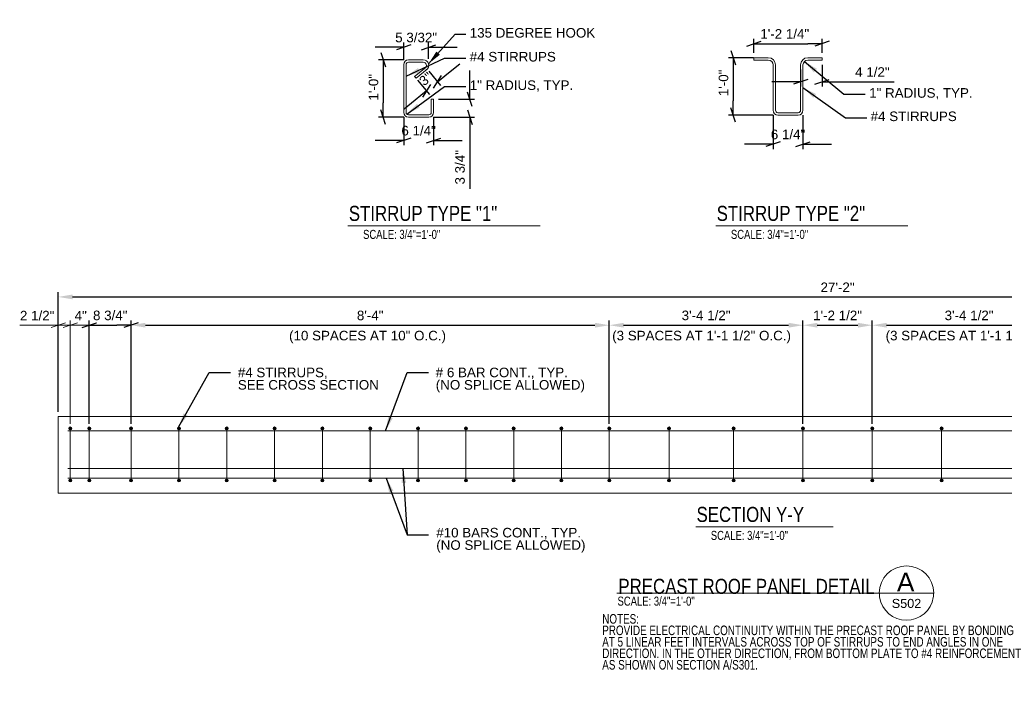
# Model space of a CAD drawing. Header units: inches. Extents: x 7577 to 7921, y 14817 to 15113.
# Tile 1 of 4: x 7577 to 7783, y 14817 to 14960. Entities that reach past the tile are written whole.
import ezdxf
from ezdxf.enums import TextEntityAlignment as Align

# ---------------------------------------------------------------- set-up
doc = ezdxf.new("R2010")
doc.units = ezdxf.units.IN
doc.header["$LTSCALE"] = 5
doc.header["$MEASUREMENT"] = 0
for name, color, linetype, lineweight in [('G-ANN-TTLB', 7, 'Continuous', 0), ('G-ANNO-DIM', 1, 'Continuous', 0), ('G-ANNO-TEXT', 7, 'Continuous', 30), ('S-BEAM-PRIM', 214, 'Continuous', 13), ('S-REIN-RBAR', 5, 'Continuous', 13)]:
    doc.layers.add(name, color=color, linetype=linetype, lineweight=lineweight)
doc.styles.add("3 4 1'-0", font='arial.ttf', dxfattribs={"height": 2})
doc.styles.get("Standard").update_dxf_attribs({"font": 'ARCHSTYL.shx', "width": 0.75, "height": 2})
doc.styles.add('SUBTITLE 4.7625', font='romans.shx', dxfattribs={"width": 0.8, "height": 187.5})
doc.styles.add('TITLE20', font='simplex.shx', dxfattribs={"height": 5000})
doc.dimstyles.new("3 4 1'-0", dxfattribs={"dimtxt": 2, "dimasz": 3, "dimexe": 1, "dimexo": 1, "dimgap": 1, "dimtad": 1, "dimdec": 4, "dimzin": 11, "dimdsep": 46, "dimlunit": 4, "dimtxsty": "3 4 1'-0", "dimblk": '_Oblique_0.3', "dimcen": 0.09, "dimadec": 4, "dimazin": 3, "dimtfac": 1, "dimtdec": 4, "dimtofl": 0, "dimtmove": 0, "dimatfit": 3, "dimfxl": 1, "dimfrac": 2, "dimtolj": 1, "dimtzin": 11, "dimarcsym": 0})

# ---------------------------------------------------------------- blocks, each defined once
blk = doc.blocks.new('_Oblique_0.3')
at = {"color": 0, "linetype": 'ByBlock', "lineweight": -2}
for p, q in [((0, 0), (-1, 0)), ((0.5, 0.167), (-0.5, -0.167))]:
    blk.add_line(p, q, dxfattribs=at)
blk = doc.blocks.new('*D20')
at = {"layer": 'Defpoints', "color": 0, "lineweight": 0, "transparency": 16777216}
for p in [(7734.44, 14941.42), (7740.69, 14941.42), (7740.69, 14934.32)]:
    blk.add_point(p, dxfattribs=at)
at = {"layer": 'G-ANNO-DIM', "color": 0, "lineweight": -2, "transparency": 16777216}
for p, q in [((7734.44, 14940.42), (7734.44, 14933.32)), ((7740.69, 14940.42), (7740.69, 14933.32)), ((7731.44, 14934.32), (7728.44, 14934.32)), ((7743.69, 14934.32), (7746.69, 14934.32))]:
    blk.add_line(p, q, dxfattribs=at)
at = {"layer": 'G-ANNO-DIM', "color": 0, "lineweight": -2, "transparency": 16777216, "xscale": 3, "yscale": 3, "zscale": 3}
blk.add_blockref('_Oblique_0.3', (7734.44, 14934.32), dxfattribs=at)
at = {"layer": 'G-ANNO-DIM', "color": 0, "lineweight": -2, "transparency": 16777216, "xscale": 3, "yscale": 3, "zscale": 3, "rotation": 180}
blk.add_blockref('_Oblique_0.3', (7740.69, 14934.32), dxfattribs=at)
at = {"layer": 'G-ANNO-DIM', "color": 0, "transparency": 16777216, "insert": (7737.57, 14936.36), "char_height": 2, "attachment_point": 5, "style": "3 4 1'-0"}
blk.add_mtext('\\A1;6 1/4"', dxfattribs=at)
blk = doc.blocks.new('*D21')
at = {"layer": 'Defpoints', "color": 0, "lineweight": 0, "transparency": 16777216}
for p in [(7744.69, 14955.35), (7730.44, 14952.42), (7744.69, 14952.42)]:
    blk.add_point(p, dxfattribs=at)
at = {"layer": 'G-ANNO-DIM', "color": 0, "lineweight": -2, "transparency": 16777216}
for p, q in [((7730.44, 14953.42), (7730.44, 14956.35)), ((7733.44, 14955.35), (7741.69, 14955.35)), ((7744.69, 14953.42), (7744.69, 14956.35))]:
    blk.add_line(p, q, dxfattribs=at)
at = {"layer": 'G-ANNO-DIM', "color": 0, "lineweight": -2, "transparency": 16777216, "xscale": 3, "yscale": 3, "zscale": 3, "rotation": 180}
blk.add_blockref('_Oblique_0.3', (7730.44, 14955.35), dxfattribs=at)
at = {"layer": 'G-ANNO-DIM', "color": 0, "lineweight": -2, "transparency": 16777216, "xscale": 3, "yscale": 3, "zscale": 3}
blk.add_blockref('_Oblique_0.3', (7744.69, 14955.35), dxfattribs=at)
at = {"layer": 'G-ANNO-DIM', "color": 0, "transparency": 16777216, "insert": (7736.88, 14957.39), "char_height": 2, "attachment_point": 5, "style": "3 4 1'-0"}
blk.add_mtext('\\A1;1\'-2 1/4"', dxfattribs=at)
blk = doc.blocks.new('*D22')
at = {"layer": 'Defpoints', "color": 0, "lineweight": 0, "transparency": 16777216}
for p in [(7731.32, 14952.42), (7726.1, 14940.42), (7735.44, 14940.42)]:
    blk.add_point(p, dxfattribs=at)
at = {"layer": 'G-ANNO-DIM', "color": 0, "lineweight": -2, "transparency": 16777216}
for p, q in [((7730.32, 14952.42), (7725.1, 14952.42)), ((7726.1, 14949.42), (7726.1, 14943.42)), ((7734.44, 14940.42), (7725.1, 14940.42))]:
    blk.add_line(p, q, dxfattribs=at)
at = {"layer": 'G-ANNO-DIM', "color": 0, "lineweight": -2, "transparency": 16777216, "xscale": 3, "yscale": 3, "zscale": 3}
for p, rotation in [((7726.1, 14952.42), 90), ((7726.1, 14940.42), 270)]:
    blk.add_blockref('_Oblique_0.3', p, dxfattribs=dict(at, rotation=rotation))
at = {"layer": 'G-ANNO-DIM', "color": 0, "transparency": 16777216, "insert": (7724.08, 14947.15), "char_height": 2, "attachment_point": 5, "rotation": 90, "style": "3 4 1'-0"}
blk.add_mtext('\\A1;1\'-0"', dxfattribs=at)
blk = doc.blocks.new('*D23')
at = {"layer": 'Defpoints', "color": 0, "lineweight": 0, "transparency": 16777216}
for p in [(7740.19, 14950.92), (7744.69, 14951.92), (7744.69, 14947.38)]:
    blk.add_point(p, dxfattribs=at)
at = {"layer": 'G-ANNO-DIM', "color": 0, "lineweight": -2, "transparency": 16777216}
for p, q in [((7744.69, 14950.92), (7744.69, 14946.38)), ((7740.19, 14949.92), (7740.19, 14946.38)), ((7737.19, 14947.38), (7734.19, 14947.38)), ((7747.69, 14947.38), (7759.73, 14947.38))]:
    blk.add_line(p, q, dxfattribs=at)
at = {"layer": 'G-ANNO-DIM', "color": 0, "lineweight": -2, "transparency": 16777216, "xscale": 3, "yscale": 3, "zscale": 3}
blk.add_blockref('_Oblique_0.3', (7740.19, 14947.38), dxfattribs=at)
at = {"layer": 'G-ANNO-DIM', "color": 0, "lineweight": -2, "transparency": 16777216, "xscale": 3, "yscale": 3, "zscale": 3, "rotation": 180}
blk.add_blockref('_Oblique_0.3', (7744.69, 14947.38), dxfattribs=at)
at = {"layer": 'G-ANNO-DIM', "color": 0, "transparency": 16777216, "insert": (7755.21, 14949.41), "char_height": 2, "attachment_point": 5, "style": "3 4 1'-0"}
blk.add_mtext('\\A1;4 1/2"', dxfattribs=at)
blk = doc.blocks.new('*D28')
at = {"layer": 'Defpoints', "color": 0, "lineweight": 0, "transparency": 16777216}
for p in [(7658.19, 14951.98), (7652.9, 14939.98), (7658.19, 14939.98)]:
    blk.add_point(p, dxfattribs=at)
at = {"layer": 'G-ANNO-DIM', "color": 0, "lineweight": -2, "transparency": 16777216}
for p, q in [((7657.19, 14951.98), (7651.9, 14951.98)), ((7652.9, 14948.98), (7652.9, 14942.98)), ((7657.19, 14939.98), (7651.9, 14939.98))]:
    blk.add_line(p, q, dxfattribs=at)
at = {"layer": 'G-ANNO-DIM', "color": 0, "lineweight": -2, "transparency": 16777216, "xscale": 3, "yscale": 3, "zscale": 3}
for p, rotation in [((7652.9, 14951.98), 90), ((7652.9, 14939.98), 270)]:
    blk.add_blockref('_Oblique_0.3', p, dxfattribs=dict(at, rotation=rotation))
at = {"layer": 'G-ANNO-DIM', "color": 0, "transparency": 16777216, "insert": (7650.88, 14946.23), "char_height": 2, "attachment_point": 5, "rotation": 90, "style": "3 4 1'-0"}
blk.add_mtext('\\A1;1\'-0"', dxfattribs=at)
blk = doc.blocks.new('*D29')
at = {"layer": 'Defpoints', "color": 0, "lineweight": 0, "transparency": 16777216}
for p in [(7657.19, 14940.98), (7663.44, 14940.98), (7663.44, 14935.11)]:
    blk.add_point(p, dxfattribs=at)
at = {"layer": 'G-ANNO-DIM', "color": 0, "lineweight": -2, "transparency": 16777216}
for p, q in [((7657.19, 14939.98), (7657.19, 14934.11)), ((7663.44, 14939.98), (7663.44, 14934.11)), ((7654.19, 14935.11), (7651.19, 14935.11)), ((7666.44, 14935.11), (7669.44, 14935.11))]:
    blk.add_line(p, q, dxfattribs=at)
at = {"layer": 'G-ANNO-DIM', "color": 0, "lineweight": -2, "transparency": 16777216, "xscale": 3, "yscale": 3, "zscale": 3}
blk.add_blockref('_Oblique_0.3', (7657.19, 14935.11), dxfattribs=at)
at = {"layer": 'G-ANNO-DIM', "color": 0, "lineweight": -2, "transparency": 16777216, "xscale": 3, "yscale": 3, "zscale": 3, "rotation": 180}
blk.add_blockref('_Oblique_0.3', (7663.44, 14935.11), dxfattribs=at)
at = {"layer": 'G-ANNO-DIM', "color": 0, "transparency": 16777216, "insert": (7660.31, 14937.15), "char_height": 2, "attachment_point": 5, "style": "3 4 1'-0"}
blk.add_mtext('\\A1;6 1/4"', dxfattribs=at)
blk = doc.blocks.new('*D30')
at = {"layer": 'Defpoints', "color": 0, "lineweight": 0, "transparency": 16777216}
for p in [(7663.44, 14943.73), (7671.01, 14943.73), (7662.44, 14939.98)]:
    blk.add_point(p, dxfattribs=at)
at = {"layer": 'G-ANNO-DIM', "color": 0, "lineweight": -2, "transparency": 16777216}
for p, q in [((7671.01, 14946.73), (7671.01, 14949.73)), ((7664.44, 14943.73), (7672.01, 14943.73)), ((7663.44, 14939.98), (7672.01, 14939.98)), ((7671.01, 14936.98), (7671.01, 14925.02))]:
    blk.add_line(p, q, dxfattribs=at)
at = {"layer": 'G-ANNO-DIM', "color": 0, "lineweight": -2, "transparency": 16777216, "xscale": 3, "yscale": 3, "zscale": 3}
for p, rotation in [((7671.01, 14943.73), 270), ((7671.01, 14939.98), 90)]:
    blk.add_blockref('_Oblique_0.3', p, dxfattribs=dict(at, rotation=rotation))
at = {"layer": 'G-ANNO-DIM', "color": 0, "transparency": 16777216, "insert": (7668.97, 14929.5), "char_height": 2, "attachment_point": 5, "rotation": 90, "style": "3 4 1'-0"}
blk.add_mtext('\\A1;3 3/4"', dxfattribs=at)
blk = doc.blocks.new('*D31')
at = {"layer": 'Defpoints', "color": 0, "lineweight": 0, "transparency": 16777216}
for p in [(7662.38, 14954.6), (7657.19, 14950.98), (7662.38, 14951.16)]:
    blk.add_point(p, dxfattribs=at)
at = {"layer": 'G-ANNO-DIM', "color": 0, "lineweight": -2, "transparency": 16777216}
for p, q in [((7654.19, 14954.6), (7651.19, 14954.6)), ((7657.19, 14951.98), (7657.19, 14955.6)), ((7662.38, 14952.16), (7662.38, 14955.6)), ((7665.38, 14954.6), (7668.38, 14954.6))]:
    blk.add_line(p, q, dxfattribs=at)
at = {"layer": 'G-ANNO-DIM', "color": 0, "lineweight": -2, "transparency": 16777216, "xscale": 3, "yscale": 3, "zscale": 3}
blk.add_blockref('_Oblique_0.3', (7657.19, 14954.6), dxfattribs=at)
at = {"layer": 'G-ANNO-DIM', "color": 0, "lineweight": -2, "transparency": 16777216, "xscale": 3, "yscale": 3, "zscale": 3, "rotation": 180}
blk.add_blockref('_Oblique_0.3', (7662.38, 14954.6), dxfattribs=at)
at = {"layer": 'G-ANNO-DIM', "color": 0, "transparency": 16777216, "insert": (7659.79, 14956.63), "char_height": 2, "attachment_point": 5, "style": "3 4 1'-0"}
blk.add_mtext('\\A1;5 3/32"', dxfattribs=at)
blk = doc.blocks.new('*D32')
at = {"layer": 'Defpoints', "color": 0, "lineweight": 0, "transparency": 16777216}
for p in [(7659.46, 14948.5), (7661.78, 14950.39), (7664.26, 14947.37)]:
    blk.add_point(p, dxfattribs=at)
at = {"layer": 'G-ANNO-DIM', "color": 0, "lineweight": -2, "transparency": 16777216}
for p, q in [((7666.58, 14949.27), (7668.9, 14951.17)), ((7662.41, 14949.62), (7664.89, 14946.59)), ((7660.09, 14947.72), (7662.57, 14944.69)), ((7659.61, 14943.57), (7657.29, 14941.67))]:
    blk.add_line(p, q, dxfattribs=at)
at = {"layer": 'G-ANNO-DIM', "color": 0, "lineweight": -2, "transparency": 16777216, "xscale": 3, "yscale": 3, "zscale": 3}
for p, rotation in [((7664.26, 14947.37), 219.2830483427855), ((7661.93, 14945.47), 39.28304834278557)]:
    blk.add_blockref('_Oblique_0.3', p, dxfattribs=dict(at, rotation=rotation))
at = {"layer": 'G-ANNO-DIM', "color": 0, "transparency": 16777216, "insert": (7661.81, 14947.98), "char_height": 2, "attachment_point": 5, "rotation": 39.283, "style": "3 4 1'-0"}
blk.add_mtext('\\A1;3"', dxfattribs=at)
blk = doc.blocks.new('*U33')
at = {"layer": 'S-REIN-RBAR'}
for p, q in [((-3.13, -5, -2.64), (-3.13, 5, -2.64)), ((-2.63, -5, -2.64), (-2.63, 5, -2.64)), ((-2.13, 6, -2.64), (0.97, 6, -2.64)), ((-2.13, 5.5, -2.64), (0.97, 5.5, -2.64)), ((1.47, 4.42, -2.64), (-0.85, 2.52, -2.64)), ((-0.85, 2.52, 2.64), (-0.54, 2.13, 2.64)), ((1.78, 4.03, -2.64), (-0.54, 2.13, -2.64)), ((2.62, -2.25, -2.64), (2.62, -5, -2.64)), ((2.62, -2.25, 2.64), (3.12, -2.25, 2.64)), ((3.12, -2.25, -2.64), (3.12, -5, -2.64)), ((2.12, -5.5, -2.64), (-2.13, -5.5, -2.64)), ((2.12, -6, -2.64), (-2.13, -6, -2.64))]:
    blk.add_line(p, q, dxfattribs=at)
at = {"layer": 'S-REIN-RBAR', "extrusion": (0, 0, -1)}
for centre, radius, start, end in [((2.12, 5, 2.64), 1, 0, 90), ((2.12, 5, 2.64), 0.5, 0, 90), ((-0.97, 4.85, -2.64), 1.15, 90, 236.4339), ((-0.97, 4.85, -2.64), 0.653, 90, 236.4339), ((2.12, -5, 2.64), 1, 270, 0), ((2.12, -5, 2.64), 0.5, 270, 0), ((-2.13, -5, 2.64), 0.5, 180, 270), ((-2.13, -5, 2.64), 1, 180, 270)]:
    blk.add_arc(centre, radius, start, end, dxfattribs=at)
blk = doc.blocks.new('REINFDOT')
for radius in [0.00313, 0.00187, 0.000625]:
    blk.add_circle((0, 0), radius)
blk = doc.blocks.new('REINF. DOT_1')
at = {"layer": 'S-REIN-RBAR', "extrusion": (0, 0, -1), "xscale": 100, "yscale": -100, "zscale": 100, "rotation": 90}
blk.add_blockref('REINFDOT', (-36.53, 24.59), dxfattribs=at)
blk = doc.blocks.new('REINF. DOT_2')
at = {"layer": 'S-REIN-RBAR', "xscale": 100, "yscale": 100, "zscale": 100, "rotation": 90.00000000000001}
blk.add_blockref('REINFDOT', (36.53, 24.59), dxfattribs=at)
blk = doc.blocks.new('*U34')
at = {"layer": 'S-REIN-RBAR'}
blk.add_line((0, -5.44, 0), (0, 5.44, 0), dxfattribs=at)
at = {"layer": 'S-REIN-RBAR', "extrusion": (0, 0, -1), "rotation": 165}
blk.add_blockref('REINF. DOT_1', (41.65, 19.74, 0), dxfattribs=at)
at = {"layer": 'S-REIN-RBAR', "rotation": 345}
blk.add_blockref('REINF. DOT_2', (-41.65, -19.74, 0), dxfattribs=at)
blk = doc.blocks.new('REINF. DOT_3')
at = {"layer": 'S-REIN-RBAR', "xscale": 100, "yscale": 100, "zscale": 100, "rotation": 90.00000000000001}
blk.add_blockref('REINFDOT', (36.53, 24.59), dxfattribs=at)
blk = doc.blocks.new('REINF. DOT_4')
at = {"layer": 'S-REIN-RBAR', "extrusion": (0, 0, -1), "xscale": 100, "yscale": -100, "zscale": 100, "rotation": 90}
blk.add_blockref('REINFDOT', (-36.53, 24.59), dxfattribs=at)
blk = doc.blocks.new('*U37')
at = {"layer": 'S-REIN-RBAR'}
blk.add_line((0, -5.44, 0), (0, 5.44, 0), dxfattribs=at)
at = {"layer": 'S-REIN-RBAR', "extrusion": (0, 0, -1), "rotation": 165}
blk.add_blockref('REINF. DOT_3', (41.65, 19.74, 0), dxfattribs=at)
at = {"layer": 'S-REIN-RBAR', "rotation": 345}
blk.add_blockref('REINF. DOT_4', (-41.65, -19.74, 0), dxfattribs=at)
blk = doc.blocks.new('*D41')
at = {"layer": 'Defpoints', "color": 0, "lineweight": 0, "transparency": 16777216}
for p in [(7755.18, 14896.46), (7740.68, 14874.86), (7755.18, 14874.86)]:
    blk.add_point(p, dxfattribs=at)
at = {"layer": 'G-ANNO-DIM', "color": 0, "lineweight": -2, "transparency": 16777216}
for p, q in [((7740.68, 14875.86), (7740.68, 14897.46)), ((7755.18, 14875.86), (7755.18, 14897.46)), ((7743.68, 14896.46), (7752.18, 14896.46))]:
    blk.add_line(p, q, dxfattribs=at)
at = {"layer": 'G-ANNO-DIM', "color": 0, "lineweight": 0, "transparency": 16777216}
for points in [[(7743.68, 14896.96), (7743.68, 14895.96), (7740.68, 14896.46)], [(7752.18, 14896.96), (7752.18, 14895.96), (7755.18, 14896.46)]]:
    blk.add_solid(points, dxfattribs=at)
at = {"layer": 'G-ANNO-DIM', "color": 0, "transparency": 16777216, "insert": (7747.93, 14898.5), "char_height": 2, "attachment_point": 5, "style": "3 4 1'-0"}
blk.add_mtext('\\A1;1\'-2 1/2"', dxfattribs=at)
blk = doc.blocks.new('*D43')
at = {"layer": 'Defpoints', "color": 0, "lineweight": 0, "transparency": 16777216}
for p in [(7910.93, 14902.38), (7584.93, 14877.34), (7910.93, 14877.34)]:
    blk.add_point(p, dxfattribs=at)
at = {"layer": 'G-ANNO-DIM', "color": 0, "lineweight": -2, "transparency": 16777216}
for p, q in [((7584.93, 14878.34), (7584.93, 14903.38)), ((7910.93, 14878.34), (7910.93, 14903.38)), ((7587.93, 14902.38), (7907.93, 14902.38))]:
    blk.add_line(p, q, dxfattribs=at)
at = {"layer": 'G-ANNO-DIM', "color": 0, "lineweight": 0, "transparency": 16777216}
for points in [[(7587.93, 14902.88), (7587.93, 14901.88), (7584.93, 14902.38)], [(7907.93, 14902.88), (7907.93, 14901.88), (7910.93, 14902.38)]]:
    blk.add_solid(points, dxfattribs=at)
at = {"layer": 'G-ANNO-DIM', "color": 0, "transparency": 16777216, "insert": (7747.93, 14904.39), "char_height": 2, "attachment_point": 5, "style": "3 4 1'-0"}
blk.add_mtext('\\A1;27\'-2"', dxfattribs=at)
blk = doc.blocks.new('*D44')
at = {"layer": 'Defpoints', "color": 0, "lineweight": 0, "transparency": 16777216}
for p in [(7600.18, 14896.46), (7591.43, 14874.86), (7600.18, 14874.86)]:
    blk.add_point(p, dxfattribs=at)
at = {"layer": 'G-ANNO-DIM', "color": 0, "lineweight": -2, "transparency": 16777216}
for p, q in [((7591.43, 14875.86), (7591.43, 14897.46)), ((7600.18, 14875.86), (7600.18, 14897.46)), ((7594.43, 14896.46), (7597.18, 14896.46))]:
    blk.add_line(p, q, dxfattribs=at)
at = {"layer": 'G-ANNO-DIM', "color": 0, "lineweight": -2, "transparency": 16777216, "xscale": 3, "yscale": 3, "zscale": 3, "rotation": 180}
blk.add_blockref('_Oblique_0.3', (7591.43, 14896.46), dxfattribs=at)
at = {"layer": 'G-ANNO-DIM', "color": 0, "lineweight": -2, "transparency": 16777216, "xscale": 3, "yscale": 3, "zscale": 3}
blk.add_blockref('_Oblique_0.3', (7600.18, 14896.46), dxfattribs=at)
at = {"layer": 'G-ANNO-DIM', "color": 0, "transparency": 16777216, "insert": (7595.81, 14898.5), "char_height": 2, "attachment_point": 5, "style": "3 4 1'-0"}
blk.add_mtext('\\A1;8 3/4"', dxfattribs=at)
blk = doc.blocks.new('*D45')
at = {"layer": 'Defpoints', "color": 0, "lineweight": 0, "transparency": 16777216}
for p in [(7700.18, 14896.46), (7600.18, 14874.86), (7700.18, 14874.86)]:
    blk.add_point(p, dxfattribs=at)
at = {"layer": 'G-ANNO-DIM', "color": 0, "lineweight": -2, "transparency": 16777216}
for p, q in [((7600.18, 14875.86), (7600.18, 14897.46)), ((7700.18, 14875.86), (7700.18, 14897.46)), ((7603.18, 14896.46), (7697.18, 14896.46))]:
    blk.add_line(p, q, dxfattribs=at)
at = {"layer": 'G-ANNO-DIM', "color": 0, "lineweight": 0, "transparency": 16777216}
for points in [[(7603.18, 14896.96), (7603.18, 14895.96), (7600.18, 14896.46)], [(7697.18, 14896.96), (7697.18, 14895.96), (7700.18, 14896.46)]]:
    blk.add_solid(points, dxfattribs=at)
at = {"layer": 'G-ANNO-DIM', "color": 0, "transparency": 16777216, "insert": (7650.18, 14898.49), "char_height": 2, "attachment_point": 5, "style": "3 4 1'-0"}
blk.add_mtext('\\A1;8\'-4"', dxfattribs=at)
blk = doc.blocks.new('*D46')
at = {"layer": 'Defpoints', "color": 0, "lineweight": 0, "transparency": 16777216}
for p in [(7740.68, 14896.46), (7700.18, 14874.86), (7740.68, 14874.86)]:
    blk.add_point(p, dxfattribs=at)
at = {"layer": 'G-ANNO-DIM', "color": 0, "lineweight": -2, "transparency": 16777216}
for p, q in [((7700.18, 14875.86), (7700.18, 14897.46)), ((7740.68, 14875.86), (7740.68, 14897.46)), ((7703.18, 14896.46), (7737.68, 14896.46))]:
    blk.add_line(p, q, dxfattribs=at)
at = {"layer": 'G-ANNO-DIM', "color": 0, "lineweight": 0, "transparency": 16777216}
for points in [[(7703.18, 14896.96), (7703.18, 14895.96), (7700.18, 14896.46)], [(7737.68, 14896.96), (7737.68, 14895.96), (7740.68, 14896.46)]]:
    blk.add_solid(points, dxfattribs=at)
at = {"layer": 'G-ANNO-DIM', "color": 0, "transparency": 16777216, "insert": (7720.43, 14898.5), "char_height": 2, "attachment_point": 5, "style": "3 4 1'-0"}
blk.add_mtext('\\A1;3\'-4 1/2"', dxfattribs=at)
blk = doc.blocks.new('*D48')
at = {"layer": 'Defpoints', "color": 0, "lineweight": 0, "transparency": 16777216}
for p in [(7795.68, 14896.46), (7755.18, 14874.86), (7795.68, 14874.86)]:
    blk.add_point(p, dxfattribs=at)
at = {"layer": 'G-ANNO-DIM', "color": 0, "lineweight": -2, "transparency": 16777216}
for p, q in [((7755.18, 14875.86), (7755.18, 14897.46)), ((7795.68, 14875.86), (7795.68, 14897.46)), ((7758.18, 14896.46), (7792.68, 14896.46))]:
    blk.add_line(p, q, dxfattribs=at)
at = {"layer": 'G-ANNO-DIM', "color": 0, "lineweight": 0, "transparency": 16777216}
for points in [[(7758.18, 14896.96), (7758.18, 14895.96), (7755.18, 14896.46)], [(7792.68, 14896.96), (7792.68, 14895.96), (7795.68, 14896.46)]]:
    blk.add_solid(points, dxfattribs=at)
at = {"layer": 'G-ANNO-DIM', "color": 0, "transparency": 16777216, "insert": (7775.43, 14898.5), "char_height": 2, "attachment_point": 5, "style": "3 4 1'-0"}
blk.add_mtext('\\A1;3\'-4 1/2"', dxfattribs=at)

msp = doc.modelspace()

# ---------------------------------------------------------------- linework, layer by layer
at = {"layer": 'G-ANN-TTLB', "color": 7, "linetype": 'Continuous', "lineweight": 13}
for p, q in [((7645.53041, 14917.22092, -7.91927), (7685.71933, 14917.22092, -7.91927)), ((7722.46837, 14917.22092, -7.91927), (7762.65627, 14917.22092, -7.91927)), ((7718.2566, 14854.25263, -8.79919), (7746.98525, 14854.25263, -8.79919)), ((7701.73886, 14840.42704, -3.51967), (7768.02838, 14840.42704, -3.51967))]:
    msp.add_line(p, q, dxfattribs=at)
at = {"layer": 'G-ANN-TTLB', "color": 7, "linetype": 'Continuous', "lineweight": 0}
for radius, start, end in [(5.68325, 0, 180), (5.68426, 180, 188.8691645), (5.68426, 188.8691645, 350.56955), (5.68426, 350.56955, 0)]:
    msp.add_arc((7762.34513, 14840.42704, -3.51967), radius, start, end, dxfattribs=at)
at = {"layer": 'G-ANNO-DIM'}
for p, q in [((7583.43446, 14895.96482, -5.27953), (7586.43446, 14896.96482, -5.27953)), ((7585.93446, 14895.96482, -5.27953), (7588.93446, 14896.96482, -5.27953)), ((7587.43446, 14875.86348, -5.27953), (7587.43446, 14897.46482, -5.27953)), ((7592.93446, 14896.96482, -5.27953), (7589.93446, 14895.96482, -5.27953)), ((7591.43446, 14875.86348, -5.27953), (7591.43446, 14897.46482, -5.27953)), ((7591.43446, 14896.46482, -5.27953), (7576.87134, 14896.46482, -5.27953))]:
    msp.add_line(p, q, dxfattribs=at)
at = {"layer": 'S-BEAM-PRIM'}
msp.add_3dface([(7584.93446, 14877.34067, -5.27953), (7584.93446, 14861.34067, -5.27953), (7910.93446, 14861.34067, -5.27953), (7910.93446, 14877.34067, -5.27953)], dxfattribs=at)
at = {"layer": 'S-REIN-RBAR'}
for p, q in [((7730.44395, 14951.91678, -4.39961), (7730.44395, 14952.41678, -4.39961)), ((7744.69395, 14951.91678, -4.39961), (7744.69395, 14952.41678, -4.39961)), ((7586.93446, 14874.34067, -5.27953), (7908.93446, 14874.34067, -5.27953)), ((7586.93446, 14866.46567, -5.27953), (7908.93446, 14866.46567, -5.27953)), ((7586.93446, 14864.46567, -5.27953), (7908.93446, 14864.46567, -5.27953))]:
    msp.add_line(p, q, dxfattribs=at)
at = {"layer": 'S-REIN-RBAR', "elevation": -9.67911, "flags": 128}
for points in [[(7730.44395, 14952.41678), (7733.44395, 14952.41678, -0.414213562), (7734.94395, 14950.91678), (7734.94395, 14941.41678, 0.414213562), (7735.44395, 14940.91678), (7739.69395, 14940.91678, 0.414213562), (7740.19395, 14941.41678), (7740.19395, 14950.91678, -0.414213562), (7741.69395, 14952.41678), (7744.69395, 14952.41678)], [(7730.44395, 14951.91678), (7733.44395, 14951.91678, -0.414213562), (7734.44395, 14950.91678), (7734.44395, 14941.41678, 0.414213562), (7735.44395, 14940.41678), (7739.69395, 14940.41678, 0.414213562), (7740.69395, 14941.41678), (7740.69395, 14950.91678, -0.414213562), (7741.69395, 14951.91678), (7744.69395, 14951.91678)]]:
    msp.add_lwpolyline(points, format="xyb", dxfattribs=at)

# ---------------------------------------------------------------- block references
at = {"layer": 'S-REIN-RBAR'}
for name, p in [('*U33', (7660.31145, 14945.9756, -7.03937)), ('*U34', (7587.43448, 14869.41907, -5.27955)), ('*U34', (7591.43448, 14869.41907, -5.27955)), ('*U34', (7600.18448, 14869.41907, -5.27955)), ('*U34', (7610.18448, 14869.41907, -5.27955)), ('*U34', (7620.18448, 14869.41907, -5.27955)), ('*U34', (7630.18448, 14869.41907, -5.27955)), ('*U34', (7640.18448, 14869.41907, -5.27955)), ('*U34', (7650.18448, 14869.41907, -5.27955)), ('*U34', (7660.18448, 14869.41907, -5.27955)), ('*U34', (7670.18448, 14869.41907, -5.27955)), ('*U34', (7680.18448, 14869.41907, -5.27955)), ('*U34', (7690.18448, 14869.41907, -5.27955)), ('*U34', (7700.18448, 14869.41907, -5.27955)), ('*U34', (7712.68448, 14869.41907, -5.27955)), ('*U34', (7726.18448, 14869.41907, -5.27955)), ('*U34', (7740.68448, 14869.41907, -5.27955))]:
    msp.add_blockref(name, p, dxfattribs=at)
at = {"layer": 'S-REIN-RBAR', "extrusion": (0, 0, -1)}
for p in [(-7755.18444, 14869.41907, 5.27955), (-7769.68444, 14869.41907, 5.27955)]:
    msp.add_blockref('*U37', p, dxfattribs=at)

# ---------------------------------------------------------------- texts
at = {"layer": 'G-ANN-TTLB', "color": 7, "linetype": 'Continuous', "lineweight": 13, "char_height": 3.1496063, "attachment_point": 7, "line_spacing_factor": 0.72, "style": 'SUBTITLE 4.7625'}
for s, insert in [('\\fArial|b0|i0|c00|p39;STIRRUP TYPE "1"', (7645.70514, 14918.23129, -7.91927)), ('\\fArial|b0|i0|c00|p39;STIRRUP TYPE "2"', (7722.64309, 14918.23129, -7.91927)), ('\\fArial|b0|i0|c00|p39;SECTION Y-Y', (7718.43133, 14855.263, -8.79919)), ('{\\fArial|b0|i0|c0|p39;PRECAST ROOF PANEL DETAIL}', (7702.09047, 14840.21926, -3.51967))]:
    msp.add_mtext(s, dxfattribs=dict(at, insert=insert))
at = {"layer": 'G-ANN-TTLB', "color": 7, "linetype": 'Continuous', "lineweight": 0, "line_spacing_factor": 0.72}
for s, insert, char_height, attachment_point in [('\\fArial|b0|i0|c00|p39;SCALE: 3/4"=1\'-0"', (7656.75903, 14914.48885, -7.91927), 1.8897638, 8), ('\\fArial|b0|i0|c00|p39;SCALE: 3/4"=1\'-0"', (7733.69698, 14914.48885, -7.91927), 1.8897638, 8), ('\\fArial|b0|i0|c00|p39;SCALE: 3/4"=1\'-0"', (7729.48522, 14851.52056, -8.79919), 1.8897638, 8), ('\\fArial|b0|i0|c00|p39;SCALE: 3/4"=1\'-0"', (7709.97703, 14837.77016, -3.51967), 1.8897638, 8), ('\\fArial|b0|i0|c00|p39;NOTES:\\PPROVIDE ELECTRICAL CONTINUITY WITHIN THE PRECAST ROOF PANEL BY BONDING\\PAT 5 LINEAR FEET INTERVALS ACROSS TOP OF STIRRUPS TO END ANGLES IN ONE\\PDIRECTION. IN THE OTHER DIRECTION, FROM BOTTOM PLATE TO #4 REINFORCEMENT\\PAS SHOWN ON SECTION A/S301.', (7698.70687, 14836.03259, -3.51967), 2, 1)]:
    msp.add_mtext(s, dxfattribs=dict(at, insert=insert, char_height=char_height, attachment_point=attachment_point))
at = {"layer": 'G-ANN-TTLB', "color": 7, "linetype": 'Continuous', "lineweight": 0, "line_spacing_factor": 0.72, "style": 'TITLE20'}
for s, insert, char_height, attachment_point in [('\\fArial|b0|i0|c00|p39;A', (7762.17004, 14842.72771, -3.51967), 3.9370079, 5), ('\\fArial|b0|i0|c00|p39;S502', (7762.34545, 14837.29099, -3.51967), 1.8897638, 8)]:
    msp.add_mtext(s, dxfattribs=dict(at, insert=insert, char_height=char_height, attachment_point=attachment_point))
at = {"layer": 'G-ANNO-DIM', "color": 7, "linetype": 'Continuous', "style": "3 4 1'-0"}
for s, p in [('2 1/2"', (7580.53056, 14898.46482, -5.27953)), ('4"', (7589.64233, 14898.46482, -5.27953))]:
    msp.add_text(s, height=2, dxfattribs=at).set_placement(p, align=Align.MIDDLE_CENTER)
at = {"layer": 'G-ANNO-TEXT', "color": 7, "char_height": 2, "attachment_point": 1, "style": "3 4 1'-0"}
for s, insert, line_spacing_factor in [('135 DEGREE HOOK', (7670.99659, 14958.62476, -4.39961), 0.6), ('#4 STIRRUPS', (7670.99659, 14953.62951, -4.39961), 0.6), ('1" RADIUS, TYP.', (7670.99659, 14947.67083, -4.39961), 0.6), ('1" RADIUS, TYP.', (7754.53428, 14946.04747, -4.39961), 0.6), ('#4 STIRRUPS', (7754.84975, 14941.15833, -4.39961), 0.6), ('(10 SPACES AT 10" O.C.)', (7633.21134, 14895.28853, -5.27953), 0.6), ('(3 SPACES AT 1\'-1 1/2" O.C.)', (7700.78982, 14895.28853, -5.27953), 0.6), ('(3 SPACES AT 1\'-1 1/2" O.C.)', (7757.97892, 14895.28853, -5.27953), 0.6), ('#4 STIRRUPS,\\PSEE CROSS SECTION', (7622.4965, 14887.58061, -5.27953), 0.776524), ('# 6 BAR CONT., TYP.\\P(NO SPLICE ALLOWED)', (7663.89062, 14887.58061, -5.27953), 0.776524), ('#10 BARS CONT., TYP.\\P(NO SPLICE ALLOWED)', (7663.99709, 14854.06585, -5.27953), 0.776524)]:
    msp.add_mtext(s, dxfattribs=dict(at, insert=insert, line_spacing_factor=line_spacing_factor))

# ---------------------------------------------------------------- dimensions: what is measured, and where the dimension line sits
at = {"layer": 'G-ANNO-DIM'}
dim = msp.add_linear_dim(base=(7662.38387, 14954.5969, -4.39961), p1=(7657.18644, 14950.97561, -4.39961), p2=(7662.38387, 14951.15569, -4.39961), text='5 3/32"', dimstyle="3 4 1'-0", dxfattribs=at)
dim.commit()
dim.dimension.update_dxf_attribs({"geometry": '*D31', "text_midpoint": (7659.78516, 14954.5969, -4.39961), "dimtype": 160})
for base, p1, p2, picture, middle in [((7744.69395, 14955.35384, -4.39961), (7730.44395, 14952.41678, -4.39961), (7744.69395, 14952.41678, -4.39961), '*D21', (7736.87687, 14955.35384, -4.39961)), ((7744.69395, 14947.37776, -4.39961), (7740.19395, 14950.91678, -4.39961), (7744.69395, 14951.91678, -4.39961), '*D23', (7755.21373, 14947.37776, -4.39961)), ((7663.43644, 14935.11151, -4.39961), (7657.18644, 14940.97561, -4.39961), (7663.43644, 14940.97561, -4.39961), '*D29', (7660.31144, 14935.11151, -4.39961)), ((7740.69395, 14934.32386, -4.39961), (7734.44395, 14941.41678, -4.39961), (7740.69395, 14941.41678, -4.39961), '*D20', (7737.56895, 14934.32386, -4.39961))]:
    dim = msp.add_linear_dim(base=base, p1=p1, p2=p2, dimstyle="3 4 1'-0", dxfattribs=at)
    dim.commit()
    dim.dimension.update_dxf_attribs({"geometry": picture, "text_midpoint": middle, "dimtype": 160})
for base, p1, p2, angle, picture, middle in [((7652.89773, 14939.97561, -4.39961), (7658.18644, 14951.97561, -4.39961), (7658.18644, 14939.97561, -4.39961), 270, '*D28', (7652.89773, 14946.2258, -4.39961)), ((7726.09987, 14940.41678, -4.39961), (7731.31895, 14952.41678, -4.39961), (7735.44395, 14940.41678, -4.39961), 270, '*D22', (7726.09987, 14947.14808, -4.39961)), ((7664.255378, 14947.367039, -9.679114), (7659.457487, 14948.495911, -9.679114), (7661.778759, 14950.394704, -9.679114), 39.2830483, '*D32', (7663.094742, 14946.417643, -9.679114)), ((7671.00717, 14943.72561, -4.39961), (7662.43644, 14939.97561, -4.39961), (7663.43644, 14943.72561, -4.39961), 90, '*D30', (7671.00717, 14929.49676, -4.39961))]:
    dim = msp.add_linear_dim(base=base, p1=p1, p2=p2, angle=angle, dimstyle="3 4 1'-0", dxfattribs=at)
    dim.commit()
    dim.dimension.update_dxf_attribs({"geometry": picture, "text_midpoint": middle, "dimtype": 160})
for base, p1, p2, picture, middle in [((7910.93446, 14902.38456, -5.27953), (7584.93446, 14877.34067, -5.27953), (7910.93446, 14877.34067, -5.27953), '*D43', (7747.93446, 14904.38865, -5.27953)), ((7740.68446, 14896.46482, -5.27953), (7700.18446, 14874.86348, -5.27953), (7740.68446, 14874.86348, -5.27953), '*D46', (7720.43446, 14898.4996, -5.27953)), ((7755.18446, 14896.46482, -5.27953), (7740.68446, 14874.86348, -5.27953), (7755.18446, 14874.86348, -5.27953), '*D41', (7747.93446, 14898.49892, -5.27953)), ((7795.68446, 14896.46482, -5.27953), (7755.18446, 14874.86348, -5.27953), (7795.68446, 14874.86348, -5.27953), '*D48', (7775.43446, 14898.4996, -5.27953)), ((7700.18446, 14896.46482, -5.27953), (7600.18446, 14874.86348, -5.27953), (7700.18446, 14874.86348, -5.27953), '*D45', (7650.18446, 14898.48596, -5.27953))]:
    dim = msp.add_linear_dim(base=base, p1=p1, p2=p2, dimstyle="3 4 1'-0", dxfattribs=at)
    dim.commit()
    dim.dimension.update_dxf_attribs({"geometry": picture, "text_midpoint": middle})
dim = msp.add_linear_dim(base=(7600.18446, 14896.46482, -5.27953), p1=(7591.43446, 14874.86348, -5.27953), p2=(7600.18446, 14874.86348, -5.27953), dimstyle="3 4 1'-0", override={"dimblk1": '_Oblique_0.3', "dimsah": 1}, dxfattribs=at)
dim.commit()
dim.dimension.update_dxf_attribs({"geometry": '*D44', "text_midpoint": (7595.80946, 14896.46482, -5.27953), "dimtype": 160})

# ---------------------------------------------------------------- leaders
at = {"layer": 'G-ANNO-TEXT'}
for points in [[(7662.38387, 14951.15569, -4.39961), (7667.95655, 14957.335, -4.39961), (7670.18763, 14957.335, -4.39961)], [(7657.68644, 14948.5306, -4.39961), (7665.72547, 14952.33974, -4.39961), (7670.18763, 14952.33974, -4.39961)], [(7740.98684, 14951.62389, -4.39961), (7749.26317, 14944.75771, -4.39961), (7753.72533, 14944.75771, -4.39961)], [(7657.83289, 14940.62206, -4.39961), (7665.72547, 14946.38107, -4.39961), (7670.18763, 14946.38107, -4.39961)], [(7740.69395, 14946.16678, -4.39961), (7749.57863, 14939.86856, -4.39961), (7754.04079, 14939.86856, -4.39961)], [(7610.10358, 14875.16533, -5.27953), (7616.50943, 14886.58584, -5.27953), (7620.97158, 14886.58584, -5.27953)], [(7653.38551, 14874.34067, -5.27953), (7657.90355, 14886.58584, -5.27953), (7662.36571, 14886.58584, -5.27953)], [(7657.03676, 14866.46567, -5.27953), (7657.90355, 14852.59842, -5.27953), (7662.36571, 14852.59842, -5.27953)], [(7653.54426, 14864.46567, -5.27953), (7657.90355, 14852.59842, -5.27953), (7662.36571, 14852.59842, -5.27953)]]:
    msp.add_leader(points, dimstyle="3 4 1'-0", override={"dimgap": 2}, dxfattribs=at)

doc.saveas('drawing.dxf')
